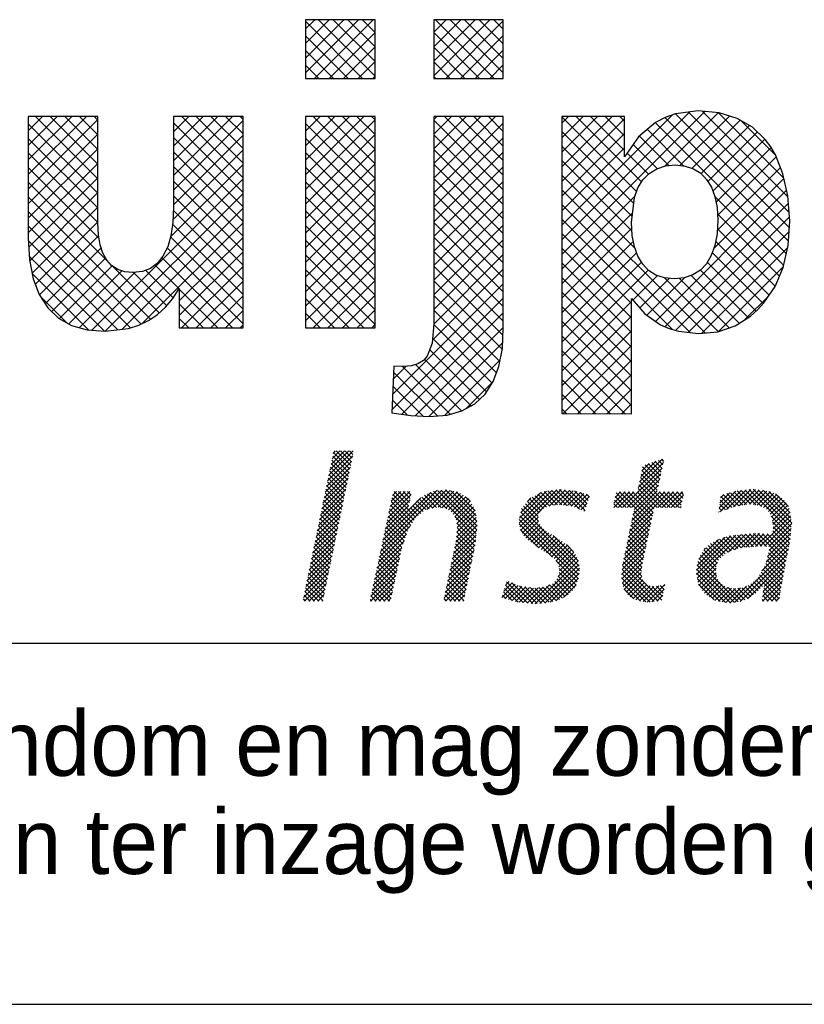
# Model space of a CAD drawing. Extents: x -940 to 22840, y -452 to 16368.
# Tile 29 of 50: x 19666 to 20100, y -452 to 93. Entities that reach past the tile are written whole.
import ezdxf

# ---------------------------------------------------------------- set-up
doc = ezdxf.new("R2010")
doc.units = 0
doc.header["$LTSCALE"] = 20
doc.layers.get('0').update_dxf_attribs({"linetype": 'CONTINUOUS'})
for name, color, linetype in [('00KAD025', 2, 'CONTINUOUS'), ('00KAD070', 5, 'CONTINUOUS'), ('7', 7, 'CONTINUOUS'), ('BL$2----', 7, 'CONTINUOUS'), ('BL$4----', 7, 'CONTINUOUS')]:
    doc.layers.add(name, color=color, linetype=linetype)
doc.styles.add('BURO-018', font='BUROFONT.shx', dxfattribs={"height": 36})
doc.styles.add('BURO-025', font='BUROFONT.shx', dxfattribs={"height": 50})
doc.styles.add('BURO-035', font='BUROFONT.shx', dxfattribs={"height": 70})
doc.styles.add('BURO-050', font='BUROFONT.shx', dxfattribs={"height": 100})

# ---------------------------------------------------------------- blocks, each defined once
blk = doc.blocks.new('A0-HOR')
at = {"layer": '00KAD025', "linetype": 'CONTINUOUS'}
blk.add_line((0, 0), (1189, 0), dxfattribs=at)
at = {"layer": '00KAD070', "linetype": 'CONTINUOUS'}
blk.add_line((10, 10), (1179, 10), dxfattribs=at)
blk = doc.blocks.new('*X1')
at = {"color": 0}
for p, q in [((-16.45, -46.53), (-13.95, -44.03)), ((-16.33, -45.96), (-14.4, -44.03)), ((-16.21, -45.4), (-14.85, -44.03)), ((-16.1, -44.83), (-15.3, -44.03)), ((-15.98, -44.27), (-15.75, -44.03)), ((-14.2, -45.51), (-15.68, -44.03)), ((-14.13, -45.14), (-15.23, -44.03)), ((-14.05, -44.77), (-14.79, -44.03)), ((-13.97, -44.4), (-14.34, -44.03)), ((-16.68, -47.66), (-14.12, -45.1)), ((-16.56, -47.09), (-14, -44.53)), ((-14.43, -46.63), (-16.12, -44.95)), ((-14.36, -46.26), (-16.04, -44.57)), ((-14.28, -45.89), (-15.97, -44.2)), ((15.23, -47.18), (17.55, -44.87)), ((15.35, -46.62), (16.88, -45.08)), ((17.53, -45.82), (16.82, -45.1)), ((17.61, -45.45), (17.16, -44.99)), ((17.7, -45.09), (17.49, -44.88)), ((-16.8, -48.23), (-14.23, -45.67)), ((-14.66, -47.75), (-16.35, -46.06)), ((-14.59, -47.38), (-16.27, -45.69)), ((-14.51, -47), (-16.2, -45.32)), ((13.51, -49.8), (17.54, -45.77)), ((15.11, -47.75), (17.67, -45.19)), ((15.46, -46.05), (16.21, -45.3)), ((17.12, -47.65), (15.47, -46.01)), ((17.2, -47.29), (15.55, -45.63)), ((17.29, -46.92), (15.8, -45.44)), ((17.37, -46.55), (16.14, -45.33)), ((17.45, -46.19), (16.48, -45.22)), ((-17.03, -49.36), (-14.47, -46.8)), ((-16.91, -48.79), (-14.35, -46.23)), ((-14.89, -48.87), (-16.58, -47.18)), ((-14.82, -48.49), (-16.5, -46.81)), ((-14.74, -48.12), (-16.43, -46.44)), ((13.96, -49.8), (17.41, -46.35)), ((14.41, -49.8), (17.29, -46.92)), ((17.92, -49.8), (15.24, -47.12)), ((18.37, -49.8), (15.32, -46.75)), ((17.04, -48.02), (15.4, -46.38)), ((-17.26, -50.49), (-14.7, -47.93)), ((-17.14, -49.92), (-14.58, -47.36)), ((-15.05, -49.61), (-16.73, -47.92)), ((-14.97, -49.24), (-16.66, -47.55)), ((-11.17, -54.27), (-4.9, -48.01)), ((-11.04, -53.7), (-5.41, -48.07)), ((-10.31, -50.27), (-8.19, -48.15)), ((-10.19, -49.7), (-8.64, -48.15)), ((-10.07, -49.13), (-9.09, -48.15)), ((-9.95, -48.56), (-9.54, -48.15)), ((-8.28, -49.64), (-9.77, -48.15)), ((-8.21, -49.27), (-9.32, -48.15)), ((-8.13, -48.89), (-8.87, -48.15)), ((-8.05, -48.52), (-8.42, -48.15)), ((-6.43, -49.98), (-4.45, -48)), ((-5.86, -49.86), (-4.07, -48.07)), ((-1.4, -52.49), (-5.75, -48.13)), ((-1.35, -52.08), (-5.37, -48.06)), ((-5.3, -49.75), (-3.69, -48.14)), ((-1.31, -51.68), (-4.97, -48.02)), ((-1.35, -51.18), (-4.55, -47.99)), ((-1.43, -50.65), (-4, -48.09)), ((-1.51, -50.13), (-3.45, -48.18)), ((2.95, -51.38), (6.28, -48.05)), ((3, -50.89), (5.76, -48.12)), ((3.02, -51.75), (6.8, -47.98)), ((3.1, -52.13), (7.26, -47.97)), ((6.87, -49.53), (5.5, -48.16)), ((7.31, -49.52), (5.89, -48.1)), ((6.02, -49.66), (7.67, -48.01)), ((7.83, -49.59), (6.29, -48.05)), ((6.57, -49.56), (8.08, -48.05)), ((8.36, -49.67), (6.69, -48)), ((7.06, -49.51), (8.48, -48.09)), ((9.11, -49.97), (7.09, -47.95)), ((7.48, -49.54), (8.85, -48.17)), ((9.67, -50.08), (7.59, -48)), ((9.78, -49.74), (8.09, -48.05)), ((9.89, -49.41), (8.59, -48.1)), ((14.56, -50.55), (17.03, -48.08)), ((14.67, -49.98), (17.16, -47.5)), ((17.03, -49.8), (15.09, -47.86)), ((17.47, -49.8), (15.16, -47.49)), ((23.36, -49.83), (25.05, -48.14)), ((23.42, -50.22), (25.59, -48.05)), ((24.11, -49.98), (26.09, -48)), ((24.8, -49.74), (26.58, -47.95)), ((26.56, -49.45), (25.2, -48.1)), ((25.38, -49.61), (27.04, -47.95)), ((27.08, -49.53), (25.6, -48.05)), ((25.9, -49.53), (27.43, -48.01)), ((27.68, -49.68), (26.01, -48.01)), ((30.67, -52.22), (26.42, -47.97)), ((26.43, -49.46), (27.82, -48.06)), ((30.7, -51.81), (26.82, -47.93)), ((26.84, -49.5), (28.21, -48.12)), ((30.74, -51.4), (27.34, -47.99)), ((30.66, -50.87), (27.87, -48.07)), ((30.57, -50.33), (28.4, -48.15)), ((-17.49, -51.62), (-14.93, -49.06)), ((-17.38, -51.05), (-14.82, -48.49)), ((-15.28, -50.73), (-16.96, -49.04)), ((-15.2, -50.36), (-16.89, -48.67)), ((-15.12, -49.98), (-16.81, -48.3)), ((-10.92, -53.13), (-6.05, -48.26)), ((-10.8, -52.56), (-7.06, -48.82)), ((-10.56, -51.42), (-8.16, -49.02)), ((-10.43, -50.85), (-8.04, -48.45)), ((-7.75, -51.07), (-10, -48.82)), ((-8.36, -50.01), (-9.92, -48.45)), ((-6.56, -50.01), (-7.45, -49.12)), ((-6.19, -49.93), (-7.2, -48.93)), ((-5.82, -49.86), (-6.95, -48.73)), ((-5.45, -49.78), (-6.69, -48.54)), ((-4.98, -49.8), (-6.38, -48.4)), ((-4.41, -49.92), (-6.07, -48.26)), ((-4.91, -49.81), (-3.31, -48.21)), ((-4.52, -49.87), (-3.01, -48.36)), ((-4.24, -50.04), (-2.74, -48.53)), ((-3.97, -50.22), (-2.46, -48.71)), ((-3.76, -50.46), (-2.19, -48.89)), ((-3.59, -50.73), (-2.02, -49.16)), ((-2.01, -49.18), (-2.49, -48.69)), ((3.12, -50.31), (5.16, -48.27)), ((3.81, -49.17), (4.16, -48.82)), ((5, -50.35), (3.82, -49.17)), ((5.22, -50.12), (4.02, -48.92)), ((5.44, -49.9), (4.3, -48.75)), ((5.76, -49.76), (4.59, -48.59)), ((6.08, -49.64), (4.88, -48.43)), ((6.47, -49.57), (5.17, -48.27)), ((7.88, -49.6), (9.21, -48.27)), ((8.27, -49.66), (9.56, -48.36)), ((8.61, -49.76), (9.91, -48.46)), ((8.93, -49.89), (10.14, -48.68)), ((10.01, -49.07), (9.2, -48.27)), ((10.12, -48.74), (9.82, -48.43)), ((12.61, -49.8), (14.21, -48.2)), ((12.62, -49.34), (13.76, -48.2)), ((13.43, -49.8), (12.68, -49.05)), ((12.74, -48.78), (13.31, -48.2)), ((13.88, -49.8), (12.76, -48.68)), ((14.33, -49.8), (12.84, -48.31)), ((12.86, -48.21), (12.86, -48.2)), ((13.06, -49.8), (14.66, -48.2)), ((16.38, -51.41), (13.18, -48.2)), ((16.46, -51.03), (13.63, -48.2)), ((16.54, -50.66), (14.08, -48.2)), ((14.21, -52.25), (18.25, -48.2)), ((14.33, -51.68), (17.8, -48.2)), ((14.44, -51.11), (17.35, -48.2)), ((16.62, -50.29), (14.53, -48.2)), ((16.69, -49.92), (14.98, -48.2)), ((17.1, -49.8), (18.7, -48.2)), ((18.82, -49.8), (17.22, -48.2)), ((17.55, -49.8), (19.15, -48.2)), ((19.27, -49.8), (17.67, -48.2)), ((18, -49.8), (19.6, -48.2)), ((19.49, -49.57), (18.12, -48.2)), ((18.45, -49.8), (19.7, -48.55)), ((19.56, -49.2), (18.57, -48.2)), ((18.9, -49.8), (19.58, -49.12)), ((19.64, -48.83), (19.02, -48.2)), ((19.72, -48.45), (19.47, -48.2)), ((23.43, -49.31), (24.44, -48.3)), ((24.31, -49.91), (23.46, -49.05)), ((23.49, -48.8), (23.84, -48.45)), ((24.65, -49.79), (23.51, -48.66)), ((24.98, -49.68), (23.77, -48.47)), ((25.36, -49.61), (24.13, -48.38)), ((25.75, -49.55), (24.49, -48.29)), ((26.15, -49.5), (24.85, -48.19)), ((27.23, -49.55), (28.59, -48.19)), ((27.6, -49.63), (28.91, -48.32)), ((27.88, -49.8), (29.22, -48.46)), ((28.16, -49.97), (29.48, -48.64)), ((28.37, -50.21), (29.75, -48.83)), ((28.54, -50.48), (29.96, -49.07)), ((30.4, -49.7), (29.1, -48.4)), ((-17.73, -52.75), (-15.17, -50.19)), ((-17.61, -52.18), (-15.05, -49.62)), ((-15.51, -51.84), (-17.19, -50.16)), ((-15.43, -51.47), (-17.12, -49.79)), ((-15.35, -51.1), (-17.04, -49.41)), ((-10.68, -51.99), (-8.27, -49.58)), ((-8.27, -51.9), (-10.24, -49.93)), ((-8.09, -51.63), (-10.16, -49.56)), ((-7.92, -51.35), (-10.08, -49.19)), ((-7.57, -50.8), (-8.32, -50.06)), ((-7.32, -50.6), (-8.1, -49.82)), ((-7.07, -50.4), (-7.89, -49.58)), ((-6.82, -50.21), (-7.68, -49.34)), ((-3.44, -51.04), (-1.85, -49.45)), ((-3.39, -51.43), (-1.69, -49.74)), ((-3.34, -51.83), (-1.53, -50.02)), ((9.09, -55.79), (3.22, -49.91)), ((4.93, -51.18), (3.42, -49.66)), ((4.91, -50.71), (3.62, -49.41)), ((9.25, -50.02), (9.91, -49.36)), ((9.56, -50.16), (9.68, -50.04)), ((12.53, -49.8), (12.53, -49.8)), ((12.98, -49.8), (12.61, -49.42)), ((16.3, -51.78), (14.65, -50.12)), ((19.34, -49.8), (19.46, -49.69)), ((23.65, -50.14), (23.35, -49.85)), ((23.98, -50.02), (23.41, -49.45)), ((28.72, -50.76), (30.17, -49.3)), ((28.77, -51.15), (30.33, -49.59)), ((28.83, -51.54), (30.49, -49.88)), ((-17.84, -53.31), (-15.28, -50.76)), ((-15.66, -52.59), (-17.35, -50.9)), ((-15.58, -52.22), (-17.27, -50.53)), ((-8.65, -52.87), (-10.48, -51.04)), ((-8.53, -52.53), (-10.4, -50.67)), ((-8.42, -52.2), (-10.32, -50.3)), ((-1.44, -52.89), (-3.57, -50.76)), ((-3.49, -53.33), (-1.35, -51.19)), ((-3.43, -52.82), (-1.41, -50.8)), ((-3.38, -52.32), (-1.47, -50.41)), ((8.99, -57.03), (2.97, -51.01)), ((9.06, -56.66), (3.05, -50.64)), ((9.1, -56.25), (3.13, -50.27)), ((3.27, -52.4), (4.9, -50.78)), ((3.45, -52.68), (4.94, -51.19)), ((13.98, -53.38), (16.5, -50.85)), ((14.09, -52.81), (16.62, -50.29)), ((16.15, -52.52), (14.49, -50.86)), ((16.23, -52.15), (14.57, -50.49)), ((23.31, -50.26), (23.3, -50.24)), ((27.97, -53.75), (30.69, -51.03)), ((30.63, -52.63), (28.66, -50.66)), ((28.79, -52.48), (30.62, -50.65)), ((28.84, -51.98), (30.56, -50.26)), ((-18.08, -54.45), (-15.52, -51.89)), ((-17.96, -53.88), (-15.4, -51.32)), ((-15.89, -53.71), (-17.58, -52.02)), ((-15.81, -53.33), (-17.5, -51.65)), ((-15.74, -52.96), (-17.42, -51.28)), ((-11.29, -54.84), (-8.13, -51.69)), ((-8.99, -53.87), (-10.71, -52.15)), ((-8.87, -53.54), (-10.63, -51.78)), ((-8.76, -53.2), (-10.55, -51.41)), ((-3.73, -54.47), (-1.35, -52.09)), ((-3.61, -53.9), (-1.3, -51.58)), ((-1.49, -53.29), (-3.4, -51.38)), ((-1.54, -53.69), (-3.33, -51.9)), ((6.35, -54.85), (2.97, -51.46)), ((4.98, -53.92), (3.08, -52.02)), ((3.65, -52.93), (5.06, -51.52)), ((3.9, -53.12), (5.25, -51.77)), ((4.15, -53.32), (5.47, -52.01)), ((13.74, -54.51), (16.26, -51.99)), ((13.86, -53.94), (16.38, -51.42)), ((15.91, -53.63), (14.26, -51.98)), ((15.99, -53.26), (14.34, -51.61)), ((16.07, -52.89), (14.42, -51.24)), ((28.41, -53.76), (30.74, -51.43)), ((28.43, -54.19), (30.69, -51.92)), ((30.59, -53.04), (28.79, -51.24)), ((30.44, -53.79), (28.82, -52.17)), ((30.52, -53.42), (28.86, -51.76)), ((-18.31, -55.58), (-15.75, -53.02)), ((-18.19, -55.01), (-15.63, -52.45)), ((-16.12, -54.82), (-17.81, -53.14)), ((-16.04, -54.45), (-17.73, -52.77)), ((-15.97, -54.08), (-17.65, -52.39)), ((-11.41, -55.41), (-8.54, -52.54)), ((-9.15, -54.61), (-10.87, -52.89)), ((-9.07, -54.24), (-10.79, -52.52)), ((-3.97, -55.6), (-1.46, -53.1)), ((-3.85, -55.04), (-1.41, -52.6)), ((-1.76, -54.81), (-3.46, -53.11)), ((-1.69, -54.44), (-3.42, -52.71)), ((-1.61, -54.07), (-3.37, -52.3)), ((4.41, -53.51), (5.71, -52.22)), ((4.67, -53.7), (5.98, -52.39)), ((4.93, -53.89), (6.26, -52.56)), ((5.2, -54.07), (6.53, -52.74)), ((5.47, -54.25), (6.81, -52.91)), ((5.75, -54.42), (7.08, -53.09)), ((9.02, -55.27), (6.42, -52.66)), ((13.51, -55.63), (16.02, -53.13)), ((13.63, -55.07), (16.14, -52.56)), ((15.68, -54.74), (14.03, -53.1)), ((15.76, -54.37), (14.11, -52.72)), ((15.84, -54), (14.19, -52.35)), ((21.04, -56.19), (24.55, -52.68)), ((21.05, -56.63), (25.06, -52.62)), ((21.09, -55.69), (23.96, -52.83)), ((21.12, -57.01), (25.56, -52.57)), ((21.27, -55.06), (23.28, -53.06)), ((24.25, -54.33), (23.08, -53.16)), ((24.58, -54.21), (23.38, -53.01)), ((24.91, -54.1), (23.72, -52.9)), ((25.24, -53.98), (24.06, -52.79)), ((24.25, -54.33), (26.06, -52.51)), ((25.6, -53.89), (24.41, -52.69)), ((26.01, -53.85), (24.81, -52.65)), ((24.94, -54.09), (26.57, -52.46)), ((26.43, -53.82), (25.22, -52.61)), ((25.59, -53.89), (27.05, -52.43)), ((26.85, -53.79), (25.62, -52.56)), ((27.26, -53.75), (26.03, -52.52)), ((26.08, -53.85), (27.47, -52.45)), ((27.71, -53.75), (26.43, -52.47)), ((26.56, -53.81), (27.9, -52.47)), ((28.16, -53.76), (26.84, -52.43)), ((27.05, -53.77), (28.33, -52.5)), ((30.15, -55.29), (27.3, -52.44)), ((27.53, -53.74), (28.75, -52.52)), ((30.22, -54.92), (27.77, -52.47)), ((28.14, -55.38), (30.6, -52.91)), ((30.3, -54.54), (28.25, -52.49)), ((28.28, -54.78), (30.65, -52.42)), ((30.37, -54.17), (28.72, -52.52)), ((-18.54, -56.71), (-15.98, -54.15)), ((-18.43, -56.14), (-15.87, -53.58)), ((-16.27, -55.57), (-17.96, -53.88)), ((-16.2, -55.2), (-17.88, -53.51)), ((-11.65, -56.56), (-9, -53.9)), ((-11.53, -55.98), (-8.77, -53.22)), ((-9.38, -55.73), (-11.11, -54)), ((-9.3, -55.36), (-11.03, -53.63)), ((-9.22, -54.98), (-10.95, -53.26)), ((-4.21, -56.74), (-1.63, -54.17)), ((-4.09, -56.17), (-1.52, -53.61)), ((-1.92, -55.56), (-3.6, -53.87)), ((-1.84, -55.18), (-3.53, -53.5)), ((6.03, -54.58), (7.36, -53.26)), ((6.28, -54.78), (7.61, -53.45)), ((6.52, -54.99), (7.87, -53.65)), ((6.73, -55.24), (8.12, -53.84)), ((6.91, -55.5), (8.33, -54.08)), ((8.52, -54.32), (7.78, -53.58)), ((13.46, -56.13), (15.9, -53.7)), ((15.53, -55.5), (13.88, -53.84)), ((15.6, -55.12), (13.96, -53.47)), ((23.15, -55.48), (21.79, -54.12)), ((21.83, -54.05), (21.94, -53.95)), ((23.28, -55.16), (22.01, -53.89)), ((23.51, -54.94), (22.24, -53.68)), ((23.74, -54.73), (22.48, -53.47)), ((23.97, -54.51), (22.78, -53.31)), ((24.95, -59.46), (30.4, -54.01)), ((27.7, -56.26), (30.51, -53.46)), ((30.08, -55.67), (28.46, -54.06)), ((-18.66, -57.27), (-16.1, -54.71)), ((-16.5, -56.68), (-18.19, -55)), ((-16.43, -56.31), (-18.11, -54.63)), ((-16.35, -55.94), (-18.04, -54.25)), ((-11.9, -57.7), (-9.23, -55.03)), ((-11.78, -57.13), (-9.12, -54.47)), ((-9.61, -56.84), (-11.35, -55.11)), ((-9.54, -56.47), (-11.27, -54.74)), ((-9.46, -56.1), (-11.19, -54.37)), ((-4.33, -57.31), (-1.75, -54.73)), ((-2.15, -56.67), (-3.84, -54.98)), ((-2.07, -56.3), (-3.76, -54.61)), ((-1.99, -55.93), (-3.68, -54.24)), ((4.6, -59.61), (9, -55.21)), ((8.89, -57.38), (6.69, -55.18)), ((6.94, -56.82), (8.86, -54.9)), ((7.02, -55.84), (8.53, -54.33)), ((7.07, -56.24), (8.72, -54.59)), ((13.41, -56.63), (15.78, -54.26)), ((13.43, -57.07), (15.66, -54.83)), ((15.44, -56.75), (13.65, -54.96)), ((15.43, -56.29), (13.73, -54.59)), ((15.48, -55.89), (13.8, -54.21)), ((23.08, -56.76), (21.3, -54.98)), ((23, -56.23), (21.43, -54.66)), ((23.05, -55.83), (21.61, -54.39)), ((25.5, -59.36), (30.29, -54.57)), ((26.22, -59.09), (30.18, -55.13)), ((29.86, -56.8), (28.2, -55.14)), ((29.93, -56.42), (28.29, -54.78)), ((30, -56.05), (28.37, -54.42)), ((-18.89, -58.4), (-16.33, -55.84)), ((-18.77, -57.84), (-16.22, -55.28)), ((-16.73, -57.8), (-18.42, -56.12)), ((-16.66, -57.43), (-18.34, -55.74)), ((-16.58, -57.06), (-18.27, -55.37)), ((-12.14, -58.84), (-9.47, -56.17)), ((-12.02, -58.27), (-9.35, -55.6)), ((-9.77, -57.58), (-11.5, -55.85)), ((-9.69, -57.21), (-11.42, -55.48)), ((-4.57, -58.45), (-1.98, -55.86)), ((-4.45, -57.88), (-1.86, -55.3)), ((-2.38, -57.79), (-4.07, -56.1)), ((-2.3, -57.42), (-3.99, -55.73)), ((-2.22, -57.05), (-3.92, -55.35)), ((5.08, -59.57), (9.06, -55.59)), ((5.57, -59.54), (9.11, -55.99)), ((8.76, -57.7), (7.05, -56)), ((16.73, -59.38), (13.46, -56.12)), ((13.49, -57.46), (15.55, -55.4)), ((17.12, -59.33), (13.51, -55.71)), ((13.55, -57.85), (15.48, -55.92)), ((17.49, -59.25), (13.57, -55.33)), ((24.5, -59.52), (21.05, -56.08)), ((24.9, -59.47), (21.1, -55.67)), ((25.29, -59.42), (21.18, -55.31)), ((21.19, -57.39), (23.18, -55.39)), ((21.29, -57.73), (23.03, -55.99)), ((29.66, -57.95), (27.8, -56.09)), ((27.92, -57.84), (30.07, -55.69)), ((29.73, -57.57), (27.97, -55.81)), ((29.8, -57.19), (28.11, -55.5)), ((-19.01, -58.97), (-16.45, -56.41)), ((-18.92, -59.33), (-16.56, -56.98)), ((-16.89, -58.55), (-18.57, -56.86)), ((-16.81, -58.17), (-18.5, -56.49)), ((-12.19, -59.33), (-9.59, -56.74)), ((-10, -58.69), (-11.74, -56.96)), ((-9.93, -58.32), (-11.66, -56.59)), ((-9.85, -57.95), (-11.58, -56.22)), ((-4.68, -59.01), (-2.1, -56.43)), ((-4.55, -59.33), (-2.21, -56.99)), ((-2.61, -58.91), (-4.31, -57.21)), ((-2.53, -58.54), (-4.23, -56.84)), ((-2.45, -58.16), (-4.15, -56.47)), ((6.11, -59.44), (9.08, -56.48)), ((6.71, -59.3), (9, -57.01)), ((8.18, -58.47), (6.79, -57.08)), ((8.4, -58.24), (6.95, -56.79)), ((8.59, -57.98), (7.03, -56.42)), ((15.86, -59.41), (13.41, -56.96)), ((16.33, -59.44), (13.42, -56.53)), ((13.68, -58.16), (15.41, -56.43)), ((13.86, -58.43), (15.46, -56.83)), ((14.04, -58.7), (15.57, -57.17)), ((24, -59.47), (21.03, -56.5)), ((23.46, -59.38), (21.13, -57.05)), ((21.48, -58), (23.03, -56.45)), ((21.66, -58.26), (23.09, -56.83)), ((21.85, -58.53), (23.23, -57.14)), ((27.75, -57.83), (27.08, -57.17)), ((29.46, -59.1), (27.31, -56.94)), ((29.53, -58.72), (27.47, -56.66)), ((29.6, -58.33), (27.64, -56.37)), ((27.78, -58.88), (29.87, -56.79)), ((27.85, -58.36), (29.96, -56.25)), ((-17.45, -59.33), (-18.8, -57.98)), ((-17.04, -59.29), (-18.73, -57.61)), ((-16.96, -58.92), (-18.65, -57.23)), ((-18.47, -59.33), (-16.68, -57.54)), ((-18.02, -59.33), (-16.8, -58.11)), ((-10.71, -59.33), (-11.98, -58.07)), ((-10.26, -59.33), (-11.9, -57.7)), ((-10.08, -59.07), (-11.82, -57.33)), ((-11.74, -59.33), (-9.71, -57.31)), ((-11.29, -59.33), (-9.83, -57.88)), ((-3.08, -59.33), (-4.46, -57.95)), ((-2.68, -59.28), (-4.38, -57.58)), ((-4.1, -59.33), (-2.33, -57.56)), ((-3.65, -59.33), (-2.44, -58.12)), ((1.2, -58.97), (2.57, -57.6)), ((1.4, -58.32), (2.25, -57.47)), ((2.86, -59.44), (1.48, -58.05)), ((1.54, -59.07), (2.88, -57.74)), ((3.36, -59.49), (1.58, -57.71)), ((1.6, -57.67), (1.93, -57.34)), ((3.86, -59.54), (1.69, -57.37)), ((1.89, -59.17), (3.23, -57.83)), ((4.36, -59.59), (2.23, -57.46)), ((2.24, -59.27), (3.63, -57.89)), ((2.59, -59.37), (4.02, -57.94)), ((2.97, -59.45), (4.42, -58)), ((4.81, -59.59), (3.01, -57.79)), ((3.37, -59.49), (4.89, -57.97)), ((5.23, -59.56), (3.55, -57.88)), ((3.78, -59.53), (5.4, -57.91)), ((5.65, -59.53), (4.07, -57.95)), ((4.19, -59.57), (6.07, -57.69)), ((6.03, -59.46), (4.57, -58.01)), ((6.4, -59.39), (4.98, -57.96)), ((6.75, -59.28), (5.38, -57.91)), ((7.07, -59.16), (5.75, -57.83)), ((7.39, -59.02), (6.06, -57.69)), ((7.67, -58.86), (6.37, -57.56)), ((7.95, -58.69), (6.59, -57.33)), ((7.49, -58.96), (8.76, -57.69)), ((15.33, -59.34), (13.49, -57.5)), ((14.65, -59.11), (13.64, -58.09)), ((14.29, -58.9), (15.74, -57.45)), ((14.58, -59.06), (15.99, -57.64)), ((14.86, -59.22), (16.3, -57.78)), ((15.22, -59.32), (16.68, -57.86)), ((15.61, -59.38), (17.21, -57.77)), ((16, -59.44), (17.8, -57.64)), ((16.47, -59.42), (17.72, -58.16)), ((17.57, -58.88), (16.52, -57.83)), ((17.65, -58.51), (16.95, -57.82)), ((17.73, -58.14), (17.33, -57.75)), ((17.81, -57.77), (17.7, -57.66)), ((22.84, -59.21), (21.23, -57.6)), ((22.08, -58.74), (23.42, -57.4)), ((22.36, -58.91), (23.65, -57.63)), ((22.64, -59.08), (23.92, -57.8)), ((22.91, -59.26), (24.22, -57.95)), ((23.27, -59.35), (24.61, -58.01)), ((23.65, -59.42), (25.02, -58.05)), ((24.04, -59.48), (25.52, -57.99)), ((25.64, -59.31), (24.28, -57.96)), ((24.44, -59.53), (26.15, -57.81)), ((25.96, -59.19), (24.82, -58.05)), ((26.29, -59.07), (25.25, -58.02)), ((26.56, -58.89), (25.65, -57.97)), ((26.82, -58.7), (25.99, -57.87)), ((27.08, -58.52), (26.31, -57.74)), ((27.32, -58.3), (26.59, -57.57)), ((27.53, -58.06), (26.85, -57.38)), ((27.78, -59.33), (29.77, -57.34)), ((29.25, -59.33), (27.9, -57.98)), ((28.23, -59.33), (29.68, -57.88)), ((-18.8, -59.33), (-19.03, -59.1)), ((-18.35, -59.33), (-18.96, -58.72)), ((-17.9, -59.33), (-18.88, -58.35)), ((-17.57, -59.33), (-16.91, -58.67)), ((-12.06, -59.33), (-12.21, -59.18)), ((-11.61, -59.33), (-12.14, -58.81)), ((-11.16, -59.33), (-12.06, -58.44)), ((-10.84, -59.33), (-9.95, -58.44)), ((-10.39, -59.33), (-10.07, -59.01)), ((-4.43, -59.33), (-4.69, -59.06)), ((-3.98, -59.33), (-4.62, -58.69)), ((-3.53, -59.33), (-4.54, -58.32)), ((-3.21, -59.33), (-2.56, -58.69)), ((1.62, -59.1), (1.27, -58.74)), ((2.25, -59.27), (1.37, -58.4)), ((16.98, -59.35), (17.6, -58.73)), ((27.9, -59.33), (27.74, -59.17)), ((28.35, -59.33), (27.8, -58.78)), ((28.8, -59.33), (27.85, -58.38)), ((28.67, -59.33), (29.58, -58.42)), ((29.12, -59.33), (29.49, -58.97)), ((-17.12, -59.33), (-17.03, -59.24)), ((-2.76, -59.33), (-2.68, -59.25))]:
    blk.add_line(p, q, dxfattribs=at)
blk = doc.blocks.new('KUIJPERSKLEUR')
at = {"color": 170}
for p, q in [((-150.81, 25.787), (-149.343, 27.254)), ((-150.81, 26.191), (-149.748, 27.254)), ((-150.81, 26.595), (-150.152, 27.254)), ((-150.81, 26.999), (-150.556, 27.254)), ((-150.563, 25.63), (-148.939, 27.254)), ((-148.885, 25.691), (-150.448, 27.254)), ((-148.885, 26.095), (-150.044, 27.254)), ((-148.885, 26.5), (-149.64, 27.254)), ((-148.885, 26.904), (-149.236, 27.254)), ((-147.261, 25.699), (-145.706, 27.254)), ((-147.261, 26.103), (-146.111, 27.254)), ((-147.261, 26.507), (-146.515, 27.254)), ((-147.261, 26.912), (-146.919, 27.254)), ((-145.592, 25.63), (-147.215, 27.254)), ((-145.336, 25.779), (-146.811, 27.254)), ((-145.336, 26.183), (-146.407, 27.254)), ((-145.336, 26.587), (-146.003, 27.254)), ((-145.336, 26.991), (-145.599, 27.254)), ((-149.229, 25.63), (-150.81, 27.212)), ((-146.926, 25.63), (-145.336, 27.22)), ((-149.633, 25.63), (-150.81, 26.808)), ((-150.159, 25.63), (-148.885, 26.904)), ((-145.996, 25.63), (-147.261, 26.896)), ((-146.522, 25.63), (-145.336, 26.816)), ((-149.755, 25.63), (-148.885, 26.5)), ((-146.4, 25.63), (-147.261, 26.492)), ((-150.037, 25.63), (-150.81, 26.404)), ((-146.118, 25.63), (-145.336, 26.412)), ((-150.441, 25.63), (-150.81, 26)), ((-149.351, 25.63), (-148.885, 26.096)), ((-146.804, 25.63), (-147.261, 26.088)), ((-145.714, 25.63), (-145.336, 26.008)), ((-148.946, 25.63), (-148.885, 25.692)), ((-147.208, 25.63), (-147.261, 25.684)), ((-158.479, 24.18), (-158.083, 24.576)), ((-158.479, 23.776), (-157.679, 24.576)), ((-158.479, 23.372), (-157.275, 24.576)), ((-158.479, 22.968), (-156.871, 24.576)), ((-156.554, 22.853), (-158.277, 24.576)), ((-156.554, 23.257), (-157.873, 24.576)), ((-156.554, 23.661), (-157.469, 24.576)), ((-156.554, 24.065), (-157.064, 24.576)), ((-156.554, 24.469), (-156.66, 24.576)), ((-154.465, 22.941), (-152.83, 24.576)), ((-154.465, 23.345), (-153.234, 24.576)), ((-154.465, 23.749), (-153.638, 24.576)), ((-154.465, 24.153), (-154.042, 24.576)), ((-154.465, 24.557), (-154.446, 24.576)), ((-152.539, 22.879), (-154.236, 24.576)), ((-152.539, 23.284), (-153.832, 24.576)), ((-152.539, 23.688), (-153.427, 24.576)), ((-152.539, 24.092), (-153.023, 24.576)), ((-152.539, 24.496), (-152.619, 24.576)), ((-150.81, 22.958), (-149.193, 24.576)), ((-150.81, 23.362), (-149.597, 24.576)), ((-150.81, 23.766), (-150.001, 24.576)), ((-150.81, 24.171), (-150.405, 24.576)), ((-150.81, 24.575), (-150.809, 24.576)), ((-148.885, 22.863), (-150.599, 24.576)), ((-148.885, 23.267), (-150.195, 24.576)), ((-148.885, 23.671), (-149.79, 24.576)), ((-148.885, 24.075), (-149.386, 24.576)), ((-148.885, 24.479), (-148.982, 24.576)), ((-147.261, 22.87), (-145.556, 24.576)), ((-147.261, 23.275), (-145.96, 24.576)), ((-147.261, 23.679), (-146.364, 24.576)), ((-147.261, 24.083), (-146.768, 24.576)), ((-147.261, 24.487), (-147.172, 24.576)), ((-145.336, 22.95), (-146.962, 24.576)), ((-145.336, 23.354), (-146.558, 24.576)), ((-145.336, 23.758), (-146.153, 24.576)), ((-145.336, 24.162), (-145.749, 24.576)), ((-145.336, 24.566), (-145.345, 24.576)), ((-143.719, 20.755), (-139.76, 24.714)), ((-143.719, 21.16), (-140.176, 24.702)), ((-143.719, 21.564), (-140.666, 24.616)), ((-143.719, 23.18), (-142.323, 24.576)), ((-143.719, 23.584), (-142.727, 24.576)), ((-143.719, 23.988), (-143.131, 24.576)), ((-143.719, 24.392), (-143.535, 24.576)), ((-141.648, 22.495), (-143.719, 24.566)), ((-141.513, 22.764), (-143.325, 24.576)), ((-141.983, 23.638), (-142.92, 24.576)), ((-141.983, 24.043), (-142.516, 24.576)), ((-141.983, 24.447), (-142.112, 24.576)), ((-140.869, 23.201), (-139.393, 24.677)), ((-137.45, 21.126), (-140.868, 24.544)), ((-137.424, 21.504), (-140.569, 24.649)), ((-140.448, 23.218), (-139.078, 24.588)), ((-137.43, 21.914), (-140.213, 24.697)), ((-137.462, 22.35), (-139.833, 24.722)), ((-137.574, 22.866), (-139.384, 24.676)), ((-158.479, 22.564), (-156.554, 24.489)), ((-156.554, 22.449), (-158.479, 24.374)), ((-154.465, 22.537), (-152.539, 24.462)), ((-152.539, 22.475), (-154.465, 24.401)), ((-150.81, 22.554), (-148.885, 24.479)), ((-148.885, 22.458), (-150.81, 24.384)), ((-145.336, 22.546), (-147.261, 24.471)), ((-147.261, 22.466), (-145.336, 24.392)), ((-143.719, 22.776), (-141.983, 24.511)), ((-137.506, 20.778), (-141.13, 24.402)), ((-140.123, 23.139), (-138.785, 24.477)), ((-139.864, 22.993), (-138.527, 24.33)), ((-137.797, 23.493), (-138.775, 24.472)), ((-158.479, 22.16), (-156.554, 24.085)), ((-154.465, 22.133), (-152.539, 24.058)), ((-152.539, 22.071), (-154.465, 23.997)), ((-150.81, 22.15), (-148.885, 24.075)), ((-145.336, 22.142), (-147.261, 24.067)), ((-147.261, 22.062), (-145.336, 23.988)), ((-141.728, 22.171), (-143.719, 24.162)), ((-143.719, 22.372), (-141.983, 24.107)), ((-140.753, 23.217), (-141.571, 24.034)), ((-140.337, 23.204), (-141.35, 24.218)), ((-139.676, 22.777), (-138.304, 24.15)), ((-156.554, 22.044), (-158.479, 23.97)), ((-148.885, 22.054), (-150.81, 23.979)), ((-141.772, 21.811), (-143.719, 23.757)), ((-141.075, 23.134), (-141.743, 23.802)), ((-139.541, 22.508), (-138.098, 23.951)), ((-139.453, 22.193), (-137.926, 23.72)), ((-158.479, 21.756), (-156.554, 23.681)), ((-156.554, 21.64), (-158.479, 23.566)), ((-154.481, 21.712), (-152.539, 23.654)), ((-152.539, 21.667), (-154.465, 23.592)), ((-150.81, 21.746), (-148.885, 23.671)), ((-148.885, 21.65), (-150.81, 23.575)), ((-145.336, 21.738), (-147.261, 23.663)), ((-147.261, 21.658), (-145.336, 23.583)), ((-143.719, 21.968), (-141.983, 23.703)), ((-141.322, 22.978), (-141.908, 23.564)), ((-139.41, 21.831), (-137.783, 23.458)), ((-158.479, 21.352), (-156.554, 23.277)), ((-154.545, 21.244), (-152.539, 23.25)), ((-152.539, 21.263), (-154.465, 23.188)), ((-150.81, 21.342), (-148.885, 23.267)), ((-148.885, 21.246), (-150.81, 23.171)), ((-145.336, 21.334), (-147.261, 23.259)), ((-147.261, 21.254), (-145.336, 23.179)), ((-141.777, 21.411), (-143.719, 23.353)), ((-139.418, 21.419), (-137.67, 23.167)), ((-156.525, 21.208), (-158.479, 23.161)), ((-141.683, 20.913), (-143.719, 22.949)), ((-156.214, 20.493), (-158.479, 22.757)), ((-158.465, 20.961), (-156.554, 22.873)), ((-156.726, 18.66), (-152.539, 22.846)), ((-152.539, 20.859), (-154.465, 22.784)), ((-150.81, 20.938), (-148.885, 22.863)), ((-148.885, 20.842), (-150.81, 22.767)), ((-145.336, 20.929), (-147.261, 22.855)), ((-147.261, 20.85), (-145.336, 22.775)), ((-139.519, 20.914), (-137.573, 22.86)), ((-155.095, 18.969), (-158.479, 22.353)), ((-158.441, 20.581), (-156.554, 22.468)), ((-156.351, 18.63), (-152.539, 22.442)), ((-152.539, 20.455), (-154.465, 22.38)), ((-150.81, 20.534), (-148.885, 22.459)), ((-148.885, 20.438), (-150.81, 22.363)), ((-145.336, 20.525), (-147.261, 22.451)), ((-147.261, 20.446), (-145.336, 22.371)), ((-139.755, 18.582), (-143.719, 22.545)), ((-143.719, 20.351), (-141.69, 22.38)), ((-141.125, 18.904), (-137.498, 22.531)), ((-137.579, 20.446), (-139.488, 22.356)), ((-140.17, 18.592), (-143.719, 22.141)), ((-140.869, 18.755), (-137.449, 22.176)), ((-155.36, 18.83), (-158.479, 21.949)), ((-158.377, 20.241), (-156.554, 22.064)), ((-155.896, 18.681), (-152.539, 22.038)), ((-152.539, 20.051), (-154.469, 21.98)), ((-150.81, 20.129), (-148.885, 22.055)), ((-148.885, 20.034), (-150.81, 21.959)), ((-145.336, 20.121), (-147.261, 22.047)), ((-147.261, 20.042), (-145.336, 21.967)), ((-143.719, 19.947), (-141.761, 21.905)), ((-137.693, 20.157), (-139.413, 21.876)), ((-155.654, 18.721), (-158.479, 21.545)), ((-158.287, 19.927), (-156.554, 21.66)), ((-155.327, 18.846), (-152.539, 21.634)), ((-152.539, 19.647), (-154.491, 21.598)), ((-150.81, 19.725), (-148.885, 21.65)), ((-148.885, 19.63), (-150.81, 21.555)), ((-145.336, 19.717), (-147.261, 21.642)), ((-147.261, 19.638), (-145.336, 21.563)), ((-140.659, 18.678), (-143.719, 21.737)), ((-140.569, 18.652), (-137.421, 21.799)), ((-158.173, 19.637), (-156.536, 21.274)), ((-143.719, 19.543), (-141.782, 21.48)), ((-141.787, 19.401), (-143.719, 21.333)), ((-140.219, 18.598), (-137.432, 21.384)), ((-137.815, 19.875), (-139.415, 21.475)), ((-156.006, 18.668), (-158.475, 21.137)), ((-152.539, 19.242), (-154.544, 21.247)), ((-154.301, 19.468), (-152.539, 21.229)), ((-150.81, 19.321), (-148.885, 21.246)), ((-148.885, 19.226), (-150.81, 21.151)), ((-145.336, 19.313), (-147.261, 21.238)), ((-147.261, 19.233), (-145.336, 21.159)), ((-143.719, 19.139), (-141.734, 21.123)), ((-137.978, 19.633), (-139.464, 21.12)), ((-158.014, 19.391), (-156.467, 20.939)), ((-152.539, 18.838), (-154.638, 20.937)), ((-154.301, 19.064), (-152.539, 20.825)), ((-150.81, 18.917), (-148.885, 20.842)), ((-148.885, 18.821), (-150.81, 20.747)), ((-147.262, 18.829), (-145.336, 20.755)), ((-145.336, 18.909), (-147.261, 20.834)), ((-141.788, 18.998), (-143.719, 20.929)), ((-143.719, 18.735), (-141.646, 20.808)), ((-139.839, 18.574), (-137.471, 20.941)), ((-138.144, 19.395), (-139.557, 20.808)), ((-156.374, 18.632), (-158.452, 20.71)), ((-157.829, 19.173), (-156.345, 20.657)), ((-154.858, 19.136), (-156.168, 20.447)), ((-154.31, 19.801), (-154.972, 20.463)), ((-152.827, 18.722), (-154.781, 20.676)), ((-143.719, 18.331), (-141.511, 20.538)), ((-141.789, 18.595), (-143.719, 20.525)), ((-138.34, 19.187), (-139.693, 20.54)), ((-156.813, 18.666), (-158.375, 20.229)), ((-157.615, 18.982), (-156.158, 20.44)), ((-157.357, 18.837), (-155.892, 20.302)), ((-157.059, 18.73), (-155.53, 20.259)), ((-154.651, 19.333), (-155.572, 20.255)), ((-154.468, 19.555), (-155.229, 20.316)), ((-154.239, 18.722), (-152.539, 20.421)), ((-149.196, 18.728), (-150.81, 20.342)), ((-150.595, 18.728), (-148.885, 20.438)), ((-147.3, 18.387), (-145.336, 20.351)), ((-145.345, 18.514), (-147.261, 20.43)), ((-143.719, 17.927), (-141.324, 20.322)), ((-141.75, 19.491), (-141.072, 20.169)), ((-138.813, 18.851), (-140.135, 20.174)), ((-138.565, 19.008), (-139.879, 20.322)), ((-139.386, 18.623), (-137.583, 20.425)), ((-153.835, 18.722), (-152.539, 20.017)), ((-149.6, 18.728), (-150.81, 19.938)), ((-150.191, 18.728), (-148.885, 20.034)), ((-148.399, 16.883), (-145.336, 19.946)), ((-145.366, 18.131), (-147.261, 20.026)), ((-141.79, 18.191), (-143.719, 20.12)), ((-141.561, 19.276), (-140.743, 20.094)), ((-141.361, 19.072), (-140.318, 20.115)), ((-139.39, 18.621), (-140.88, 20.111)), ((-139.089, 18.724), (-140.46, 20.095)), ((-153.231, 18.722), (-154.301, 19.792)), ((-149.787, 18.728), (-148.885, 19.63)), ((-141.79, 17.788), (-143.719, 19.716)), ((-157.426, 18.875), (-158.146, 19.595)), ((-153.635, 18.722), (-154.301, 19.388)), ((-153.431, 18.722), (-152.539, 19.613)), ((-150.004, 18.728), (-150.81, 19.534)), ((-148.416, 16.462), (-145.336, 19.542)), ((-145.433, 17.794), (-147.261, 19.622)), ((-143.719, 17.523), (-141.787, 19.454)), ((-138.651, 18.954), (-137.993, 19.611)), ((-153.027, 18.722), (-152.539, 19.209)), ((-150.408, 18.728), (-150.81, 19.13)), ((-149.383, 18.728), (-148.885, 19.226)), ((-148.142, 16.332), (-145.336, 19.138)), ((-145.525, 17.482), (-147.261, 19.218)), ((-141.791, 17.385), (-143.719, 19.312)), ((-154.039, 18.722), (-154.301, 18.984)), ((-148.979, 18.728), (-148.885, 18.822)), ((-145.643, 17.195), (-147.263, 18.815)), ((-143.719, 17.118), (-141.788, 19.049)), ((-141.792, 16.981), (-143.719, 18.908)), ((-152.622, 18.722), (-152.539, 18.805)), ((-147.777, 16.293), (-145.336, 18.734)), ((-143.719, 16.714), (-141.789, 18.644)), ((-147.393, 16.273), (-145.355, 18.311)), ((-145.801, 16.949), (-147.295, 18.443)), ((-141.793, 16.578), (-143.719, 18.504)), ((-145.997, 16.742), (-147.376, 18.121)), ((-141.964, 16.345), (-143.719, 18.1)), ((-143.678, 16.351), (-141.789, 18.239)), ((-146.225, 16.565), (-147.516, 17.857)), ((-146.955, 16.307), (-145.424, 17.838)), ((-143.275, 16.35), (-141.79, 17.834)), ((-148.382, 17.304), (-148.026, 17.661)), ((-147.162, 16.29), (-148.374, 17.502)), ((-146.804, 16.336), (-148.123, 17.655)), ((-146.486, 16.422), (-147.769, 17.706)), ((-142.369, 16.346), (-143.719, 17.696)), ((-146.376, 16.482), (-145.614, 17.243)), ((-142.775, 16.348), (-143.719, 17.292)), ((-142.872, 16.348), (-141.791, 17.43)), ((-147.558, 16.281), (-148.39, 17.114)), ((-142.47, 16.347), (-141.792, 17.025)), ((-147.992, 16.312), (-148.406, 16.725)), ((-143.18, 16.349), (-143.719, 16.888)), ((-143.586, 16.351), (-143.719, 16.483)), ((-142.067, 16.345), (-141.793, 16.62))]:
    blk.add_line(p, q, dxfattribs=at)
at = {"layer": '7', "color": 170, "linetype": 'CONTINUOUS'}
for p, q in [((-148.885, 27.254), (-150.81, 27.254)), ((-150.81, 27.254), (-150.81, 25.63)), ((-148.885, 25.63), (-148.885, 27.254)), ((-145.336, 27.254), (-147.261, 27.254)), ((-147.261, 27.254), (-147.261, 25.63)), ((-145.336, 25.63), (-145.336, 27.254)), ((-150.81, 25.63), (-148.885, 25.63)), ((-147.261, 25.63), (-145.336, 25.63)), ((-158.479, 24.576), (-158.479, 21.203)), ((-156.554, 24.576), (-158.479, 24.576)), ((-156.554, 21.623), (-156.554, 24.576)), ((-154.465, 24.576), (-154.465, 22.068)), ((-152.539, 24.576), (-154.465, 24.576)), ((-152.539, 18.722), (-152.539, 24.576)), ((-150.81, 24.576), (-150.81, 18.728)), ((-148.885, 24.576), (-150.81, 24.576)), ((-148.885, 18.728), (-148.885, 24.576)), ((-147.261, 24.576), (-147.261, 18.833)), ((-145.336, 24.576), (-147.261, 24.576)), ((-145.336, 18.722), (-145.336, 24.576)), ((-143.719, 24.576), (-143.719, 16.351)), ((-141.983, 24.576), (-143.719, 24.576)), ((-141.983, 23.456), (-141.983, 24.576)), ((-140.857, 24.55), (-141.125, 24.406)), ((-140.575, 24.648), (-140.857, 24.55)), ((-139.947, 24.733), (-140.575, 24.648)), ((-139.364, 24.674), (-139.947, 24.733)), ((-138.866, 24.523), (-139.364, 24.674)), ((-141.125, 24.406), (-141.597, 24.013)), ((-138.441, 24.281), (-138.866, 24.523)), ((-138.087, 23.941), (-138.441, 24.281)), ((-141.597, 24.013), (-141.983, 23.456)), ((-137.936, 23.738), (-138.087, 23.941)), ((-137.805, 23.515), (-137.936, 23.738)), ((-137.602, 22.991), (-137.805, 23.515)), ((-141.093, 23.129), (-140.85, 23.207)), ((-140.85, 23.207), (-140.575, 23.233)), ((-140.575, 23.233), (-140.307, 23.201)), ((-140.307, 23.201), (-140.071, 23.122)), ((-141.479, 22.821), (-141.302, 22.998)), ((-141.302, 22.998), (-141.093, 23.129)), ((-140.071, 23.122), (-139.875, 23.004)), ((-139.875, 23.004), (-139.711, 22.834)), ((-137.465, 22.382), (-137.602, 22.991)), ((-141.61, 22.598), (-141.479, 22.821)), ((-139.711, 22.834), (-139.58, 22.618)), ((-141.708, 22.33), (-141.61, 22.598)), ((-139.58, 22.618), (-139.488, 22.356)), ((-139.488, 22.356), (-139.423, 22.055)), ((-137.412, 21.681), (-137.465, 22.382)), ((-141.793, 21.642), (-141.708, 22.33)), ((-154.465, 22.068), (-154.484, 21.642)), ((-139.423, 22.055), (-139.403, 21.701)), ((-156.54, 21.302), (-156.554, 21.623)), ((-154.484, 21.642), (-154.536, 21.276)), ((-141.767, 21.282), (-141.793, 21.642)), ((-139.403, 21.701), (-139.423, 21.328)), ((-137.458, 21.001), (-137.412, 21.681)), ((-156.495, 21.02), (-156.54, 21.302)), ((-154.536, 21.276), (-154.622, 20.968)), ((-141.702, 20.968), (-141.767, 21.282)), ((-139.423, 21.328), (-139.488, 21.001)), ((-158.479, 21.203), (-158.446, 20.608)), ((-156.416, 20.791), (-156.495, 21.02)), ((-139.488, 21.001), (-139.586, 20.725)), ((-137.589, 20.398), (-137.458, 21.001)), ((-156.311, 20.594), (-156.416, 20.791)), ((-154.622, 20.968), (-154.753, 20.712)), ((-141.61, 20.706), (-141.702, 20.968)), ((-139.586, 20.725), (-139.718, 20.496)), ((-158.446, 20.608), (-158.348, 20.084)), ((-156.174, 20.45), (-156.311, 20.594)), ((-156.003, 20.339), (-156.174, 20.45)), ((-154.91, 20.509), (-155.1, 20.365)), ((-154.753, 20.712), (-154.91, 20.509)), ((-141.479, 20.483), (-141.61, 20.706)), ((-141.315, 20.313), (-141.479, 20.483)), ((-139.718, 20.496), (-139.881, 20.319)), ((-155.807, 20.274), (-156.003, 20.339)), ((-155.584, 20.254), (-155.807, 20.274)), ((-155.323, 20.28), (-155.584, 20.254)), ((-155.1, 20.365), (-155.323, 20.28)), ((-141.112, 20.182), (-141.315, 20.313)), ((-140.877, 20.11), (-141.112, 20.182)), ((-140.091, 20.188), (-140.333, 20.11)), ((-139.881, 20.319), (-140.091, 20.188)), ((-137.818, 19.868), (-137.589, 20.398)), ((-158.348, 20.084), (-158.178, 19.645)), ((-140.608, 20.077), (-140.877, 20.11)), ((-140.333, 20.11), (-140.608, 20.077)), ((-158.178, 19.645), (-157.942, 19.278)), ((-154.478, 19.54), (-154.301, 19.815)), ((-154.301, 19.815), (-154.301, 18.722)), ((-138.126, 19.416), (-137.818, 19.868)), ((-154.681, 19.298), (-154.478, 19.54)), ((-141.793, 16.344), (-141.787, 19.534)), ((-141.787, 19.534), (-141.42, 19.115)), ((-138.303, 19.219), (-138.126, 19.416)), ((-157.942, 19.278), (-157.641, 18.997)), ((-155.152, 18.931), (-154.903, 19.095)), ((-154.903, 19.095), (-154.681, 19.298)), ((-141.42, 19.115), (-140.988, 18.807)), ((-138.499, 19.049), (-138.303, 19.219)), ((-157.641, 18.997), (-157.28, 18.793)), ((-155.421, 18.8), (-155.152, 18.931)), ((-147.261, 18.833), (-147.307, 18.303)), ((-140.988, 18.807), (-140.746, 18.702)), ((-138.925, 18.781), (-138.499, 19.049)), ((-157.28, 18.793), (-156.848, 18.669)), ((-156.848, 18.669), (-156.351, 18.63)), ((-156.351, 18.63), (-155.709, 18.702)), ((-155.709, 18.702), (-155.421, 18.8)), ((-154.301, 18.722), (-152.539, 18.722)), ((-150.81, 18.728), (-148.885, 18.728)), ((-145.362, 18.152), (-145.336, 18.722)), ((-140.746, 18.702), (-140.49, 18.63)), ((-140.49, 18.63), (-139.934, 18.564)), ((-139.934, 18.564), (-139.403, 18.617)), ((-139.403, 18.617), (-138.925, 18.781)), ((-147.307, 18.303), (-147.444, 17.942)), ((-145.46, 17.654), (-145.362, 18.152)), ((-147.7, 17.726), (-147.877, 17.674)), ((-147.549, 17.818), (-147.7, 17.726)), ((-147.444, 17.942), (-147.549, 17.818)), ((-148.368, 17.667), (-148.42, 16.371)), ((-148.099, 17.654), (-148.368, 17.667)), ((-147.877, 17.674), (-148.099, 17.654)), ((-145.617, 17.235), (-145.46, 17.654)), ((-145.84, 16.888), (-145.617, 17.235)), ((-146.128, 16.619), (-145.84, 16.888)), ((-148.42, 16.371), (-147.896, 16.299)), ((-146.894, 16.312), (-146.482, 16.423)), ((-146.482, 16.423), (-146.128, 16.619)), ((-147.896, 16.299), (-147.379, 16.272)), ((-147.379, 16.272), (-146.894, 16.312)), ((-143.719, 16.351), (-141.793, 16.344))]:
    blk.add_line(p, q, dxfattribs=at)
at = {"color": 170, "xscale": 0.2714942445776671, "yscale": 0.271494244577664, "zscale": 0.271494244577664}
blk.add_blockref('*X1', (-145.703, 27.27), dxfattribs=at)
at = {"color": 1, "style": 'BURO-018'}
for s, p in [('Deze tekening blijft eigendom en mag zonder onze schriftelijke toestemming niet', (-185, 6.326)), ('gekopieerd of aan derden ter inzage worden gegeven, noch voor of door derden worden gebruikt', (-185, 3.607))]:
    blk.add_text(s, height=1.8, dxfattribs=at).set_placement(p)
at = {"color": 150, "style": 'BURO-025'}
for tag, p in [('1:...', (-167, 67)), ('TKBLAD', (-137.096, 67)), ('TKDATCREAT', (-81, 67)), ('TKDATA', (-30, 67)), ('TKINIT', (-30, 58)), ('PRPRLEID', (-30, 49)), ('PRGRLEID', (-30, 40))]:
    blk.add_attdef(tag, p, '', height=2.5, dxfattribs=at)
at = {"color": 3, "style": 'BURO-035'}
for tag, p in [('PROMSCHR', (-177, 55)), ('TK1OMSCHR', (-177, 42))]:
    blk.add_attdef(tag, p, '', height=3.5, dxfattribs=at)
at = {"color": 1, "style": 'BURO-025'}
blk.add_attdef('TKFILE', (-4, 40), '', height=2.5, rotation=90, dxfattribs=at)
blk.add_attdef('PRNAAM', (-30, 31.5), '', height=2.5, dxfattribs=at)
at = {"color": 4, "style": 'BURO-050'}
blk.add_attdef('TKTEKNR', (-48, 19), '', height=5, dxfattribs=at)

msp = doc.modelspace()

# ---------------------------------------------------------------- block references
at = {"layer": 'BL$2----', "color": 8, "xscale": 20, "yscale": 20, "zscale": 20}
msp.add_blockref('A0-HOR', (-939.56, -452.24), dxfattribs=at)
at = {"layer": 'BL$4----', "xscale": 20, "yscale": 20, "zscale": 20}
msp.add_blockref('KUIJPERSKLEUR', (22840.44, -452.24), dxfattribs=at)

doc.saveas('drawing.dxf')
